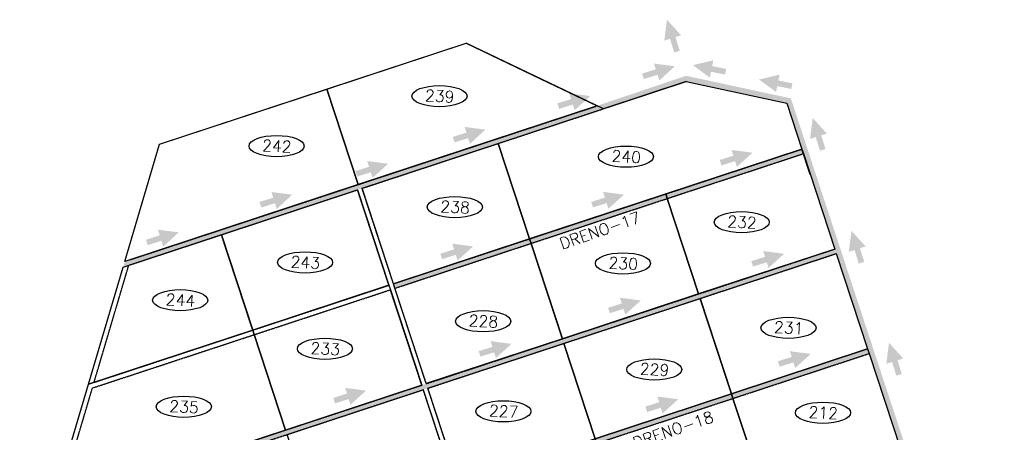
# Model space of a CAD drawing. Header units: millimetres. Extents: x 322588 to 326537, y 8937827 to 8940603.
# Tile 3 of 3: x 324441 to 326501, y 8939520 to 8940383. Entities that reach past the tile are written whole.
import ezdxf
from ezdxf.enums import TextEntityAlignment as Align

# ---------------------------------------------------------------- set-up
doc = ezdxf.new("R2010")
doc.units = ezdxf.units.MM
doc.linetypes.add('DASHED2', pattern=[0.3, 0.2, -0.1])
for name, color, linetype in [('CORR', 7, 'DASHED2'), ('HATCH VERDE', 3, 'Continuous'), ('HATCH VERMELHA', 1, 'Continuous'), ('LOTE', 7, 'DASHED2'), ('NOVA MALHA', 1, 'Continuous'), ('PA-LOTE', 7, 'Continuous'), ('PA-NUM-LOTE-5', 3, 'Continuous')]:
    doc.layers.add(name, color=color, linetype=linetype)
doc.styles.add('140CL', font='simplex.shx')

msp = doc.modelspace()

# ---------------------------------------------------------------- hatches: boundary and pattern name
at = {"layer": 'HATCH VERDE'}
for points in [[(325795.5, 8940382.8), (325789.8, 8940339.1), (325801.8, 8940342.9), (325810.8, 8940314.3), (325822.2, 8940317.9), (325813.2, 8940346.5), (325825.1, 8940350.2)], [(325812, 8940285.4), (325768.3, 8940291.1), (325772, 8940279.1), (325743.4, 8940270.1), (325747, 8940258.7), (325775.6, 8940267.7), (325779.4, 8940255.8)], [(325849.6, 8940287.8), (325885.2, 8940261.8), (325887.7, 8940274), (325917.1, 8940268.1), (325919.4, 8940279.9), (325890, 8940285.8), (325892.5, 8940298)], [(325988.2, 8940257.8), (326023.8, 8940231.7), (326026.2, 8940244), (326055.7, 8940238.1), (326058, 8940249.8), (326028.6, 8940255.8), (326031.1, 8940268)], [(325634.8, 8940223.2), (325591, 8940228.8), (325594.8, 8940216.9), (325566.2, 8940207.9), (325569.8, 8940196.4), (325598.4, 8940205.4), (325602.2, 8940193.5)], [(326100.5, 8940177.4), (326094.9, 8940133.7), (326106.8, 8940137.5), (326115.8, 8940108.9), (326127.3, 8940112.5), (326118.2, 8940141.1), (326130.2, 8940144.8)], [(325415.7, 8940153), (325372, 8940158.6), (325375.8, 8940146.7), (325347.1, 8940137.7), (325350.7, 8940126.3), (325379.4, 8940135.3), (325383.1, 8940123.4)], [(325211.9, 8940081.6), (325168.2, 8940087.3), (325171.9, 8940075.3), (325143.3, 8940066.3), (325146.9, 8940054.9), (325175.5, 8940063.9), (325179.3, 8940052)], [(325011.4, 8940017), (324967.7, 8940022.6), (324971.4, 8940010.7), (324942.8, 8940001.7), (324946.4, 8939990.2), (324975, 8939999.2), (324978.8, 8939987.3)], [(324773.8, 8939938.2), (324730, 8939943.8), (324733.8, 8939931.9), (324705.2, 8939922.9), (324708.8, 8939911.5), (324737.4, 8939920.5), (324741.2, 8939908.6)], [(326181.7, 8939941.3), (326176, 8939897.6), (326188, 8939901.4), (326197, 8939872.8), (326208.4, 8939876.4), (326199.4, 8939905), (326211.3, 8939908.7)], [(326040.6, 8939893.4), (325996.9, 8939899.1), (326000.7, 8939887.1), (325972.1, 8939878.1), (325975.7, 8939866.7), (326004.3, 8939875.7), (326008, 8939863.8)], [(325740.7, 8939795.8), (325697, 8939801.5), (325700.7, 8939789.5), (325672.1, 8939780.5), (325675.7, 8939769.1), (325704.3, 8939778.1), (325708.1, 8939766.2)], [(325470, 8939705.1), (325426.3, 8939710.8), (325430.1, 8939698.8), (325401.5, 8939689.8), (325405.1, 8939678.4), (325433.7, 8939687.4), (325437.4, 8939675.5)], [(326260.2, 8939707.2), (326254.6, 8939663.5), (326266.5, 8939667.2), (326275.5, 8939638.6), (326286.9, 8939642.2), (326277.9, 8939670.8), (326289.9, 8939674.6)], [(325165.6, 8939607.4), (325121.9, 8939613), (325125.7, 8939601.1), (325097, 8939592.1), (325100.6, 8939580.6), (325129.3, 8939589.7), (325133, 8939577.7)]]:
    msp.add_hatch(color=256, dxfattribs=at).paths.add_polyline_path(points)
h = msp.add_hatch(color=256, dxfattribs=at)
h.paths.add_polyline_path([(326054.7, 8940218.4), (325835.4, 8940265.6), (325663.6, 8940207.7), (325649.5, 8940202.9), (324661.1, 8939877.5), (324657.6, 8939865.8), (325662.6, 8940196.7), (325835.4, 8940253.6), (326046, 8940208.3), (326490.6, 8938858.5), (326501.5, 8938862.1)])
h.paths.add_polyline_path([(326287.3, 8939475.9), (326284.1, 8939485.4), (324883.2, 8939024.2), (324886.4, 8939014.7)], flags=17)
h.paths.add_polyline_path([(326149.6, 8939893.8), (326146.5, 8939903.3), (324520.4, 8939367.9), (324516.9, 8939356.3)])
h.paths.add_polyline_path([(326022.1, 8938925.4), (326019, 8938934.9), (325400.8, 8938731.3), (325403.9, 8938721.8)])
at = {"layer": 'HATCH VERMELHA'}
h = msp.add_hatch(color=256, dxfattribs=at)
h.paths.add_polyline_path([(325511.1, 8939915.2), (325511.1, 8939915.2), (325507.9, 8939924.7), (325223, 8939830.9), (325223, 8939830.9), (325226.1, 8939821.4)])
h.paths.add_polyline_path([(325796, 8940009), (325796, 8940009), (325792.9, 8940018.5), (325507.9, 8939924.7), (325511.1, 8939915.2), (325511.1, 8939915.2)])
h.paths.add_polyline_path([(326081, 8940102.8), (326077.8, 8940112.3), (325792.9, 8940018.5), (325796, 8940009), (325796, 8940009)])
h.paths.add_polyline_path([(326425, 8939058), (326421.9, 8939067.5), (326019, 8938934.9), (326022.1, 8938925.4)])
h.paths.add_polyline_path([(325403.9, 8938721.8), (325400.8, 8938731.3), (325247.6, 8938680.9), (325250.7, 8938671.4)])
h.paths.add_polyline_path([(325360.6, 8939412.9), (325363.7, 8939403.4), (326218.6, 8939684.9), (326215.4, 8939694.4)])
h.paths.add_polyline_path([(325354.2, 8939400.3), (325351.1, 8939409.8), (324444.3, 8939111.2), (324440.8, 8939099.6)])
h.paths.add_polyline_path([(325498.2, 8938995), (325501.3, 8938985.5), (326356.2, 8939267), (326353, 8939276.5)])
h.paths.add_polyline_path([(325477.6, 8938977.7), (325474.4, 8938987.2), (324996.4, 8938829.8), (324999.5, 8938820.3)])
for points in [[(325974.5, 8940104.8), (325930.7, 8940110.5), (325934.5, 8940098.6), (325905.9, 8940089.6), (325909.5, 8940078.1), (325938.1, 8940087.1), (325941.8, 8940075.2)], [(325705.5, 8940017.1), (325661.8, 8940022.8), (325665.6, 8940010.9), (325637, 8940001.9), (325640.6, 8939990.4), (325669.2, 8939999.4), (325672.9, 8939987.5)], [(325389.8, 8939908.9), (325346.1, 8939914.6), (325349.9, 8939902.6), (325321.2, 8939893.6), (325324.8, 8939882.2), (325353.5, 8939891.2), (325357.2, 8939879.3)], [(326096.3, 8939684.1), (326052.6, 8939689.7), (326056.4, 8939677.8), (326027.7, 8939668.8), (326031.4, 8939657.3), (326060, 8939666.3), (326063.7, 8939654.4)], [(325819, 8939589.3), (325775.3, 8939594.9), (325779, 8939583), (325750.4, 8939574), (325754, 8939562.5), (325782.6, 8939571.5), (325786.4, 8939559.6)]]:
    msp.add_hatch(color=256, dxfattribs=at).paths.add_polyline_path(points)

# ---------------------------------------------------------------- linework, layer by layer
at = {"layer": 'CORR'}
for p, q in [((325149.4, 8940038.3), (325647.4, 8940202.2)), ((325157.3, 8940030.3), (325660.8, 8940196.1)), ((325223, 8939830.9), (326077.8, 8940112.3)), ((325226.1, 8939821.4), (326081, 8940102.8)), ((324669.2, 8939869.6), (325147.8, 8940027.2)), ((324672.6, 8939881.3), (325149.4, 8940038.3)), ((325213.5, 8939827.7), (325147.8, 8940027.2)), ((325223, 8939830.9), (325157.3, 8940030.3)), ((325291.8, 8939621.9), (326146.7, 8939903.4)), ((325294.9, 8939612.4), (326149.8, 8939893.9)), ((324596.5, 8939624.6), (324669.2, 8939869.6)), ((324593.1, 8939612.9), (325216.6, 8939818.2)), ((324596.5, 8939624.6), (325213.5, 8939827.7)), ((325282.3, 8939618.8), (325216.6, 8939818.2)), ((325291.8, 8939621.9), (325226.1, 8939821.4)), ((325363.7, 8939403.4), (326218.6, 8939684.9)), ((324516.9, 8939356.3), (325285.4, 8939609.3)), ((324520.4, 8939367.9), (325282.3, 8939618.8)), ((324520.4, 8939367.9), (324593.1, 8939612.9)), ((325351.1, 8939409.8), (325285.4, 8939609.3)), ((325360.6, 8939412.9), (325294.9, 8939612.4))]:
    msp.add_line(p, q, dxfattribs=at)
at = {"layer": 'LOTE'}
for p, q in [((325149.4, 8940038.3), (325083.8, 8940237.7)), ((325507.9, 8939924.7), (325442.3, 8940124.2)), ((325861.7, 8939809.5), (325796, 8940009)), ((324928.5, 8939733.9), (324862.9, 8939933.4)), ((325576.7, 8939715.7), (325511.1, 8939915.2)), ((325930.5, 8939600.6), (325864.8, 8939800)), ((324997.3, 8939525), (324931.7, 8939724.4)), ((325645.5, 8939506.8), (325579.9, 8939706.2)), ((325999.3, 8939391.6), (325933.6, 8939591.1))]:
    msp.add_line(p, q, dxfattribs=at)
at = {"layer": 'PA-LOTE'}
for p, q in [((324733.7, 8940122.5), (325375, 8940333.6)), ((325835.4, 8940253.6), (325662.6, 8940196.7)), ((326095.3, 8940059.2), (326077.8, 8940112.3)), ((326095.3, 8940059.2), (326077.8, 8940112.3))]:
    msp.add_line(p, q, dxfattribs=at)
for points in [[(325149.4, 8940038.3), (325083.8, 8940237.7), (325375, 8940333.6), (325532.4, 8940258.7), (325532.4, 8940258.7), (325532.4, 8940258.7), (325532.4, 8940258.7), (325649.5, 8940202.9), (325149.4, 8940038.3)], [(325835.4, 8940253.6), (326046, 8940208.3), (326077.8, 8940112.3), (325507.9, 8939924.7), (325442.3, 8940124.2), (325835.4, 8940253.6)], [(324661.1, 8939877.5), (324733.7, 8940122.5), (325083.8, 8940237.7), (325149.4, 8940038.3), (324661.1, 8939877.5)], [(324661.1, 8939877.5), (324733.7, 8940122.5)], [(325442.3, 8940124.2), (325507.9, 8939924.7), (325223, 8939830.9), (325157.3, 8940030.3), (325442.3, 8940124.2)], [(325861.7, 8939809.6), (325796, 8940009), (325792.9, 8940018.5), (326077.8, 8940112.3), (326081, 8940102.8), (326146.6, 8939903.4), (325861.7, 8939809.6)], [(326077.8, 8940112.3), (326077.8, 8940112.3), (326081, 8940102.8), (326146.6, 8939903.4)], [(325147.8, 8940027.2), (325213.5, 8939827.8), (324928.5, 8939733.9), (324862.9, 8939933.4), (325147.8, 8940027.2)], [(325576.7, 8939715.7), (325511.1, 8939915.2), (325507.9, 8939924.7), (325792.9, 8940018.5), (325796, 8940009), (325861.7, 8939809.6), (325576.7, 8939715.7)], [(324862.9, 8939933.4), (324928.5, 8939733.9), (324584.9, 8939620.8), (324657.6, 8939865.8), (324862.9, 8939933.4)], [(325291.8, 8939621.9), (325226.1, 8939821.4), (325223, 8939830.9), (325507.9, 8939924.7), (325511.1, 8939915.2), (325576.7, 8939715.7), (325291.8, 8939621.9)], [(326149.8, 8939893.9), (326215.4, 8939694.4), (325930.5, 8939600.6), (325864.8, 8939800.1), (326149.8, 8939893.9)], [(326149.8, 8939893.9), (326215.4, 8939694.4)], [(324584.9, 8939620.8), (324584.9, 8939620.8), (324657.6, 8939865.8)], [(324997.3, 8939525), (324931.7, 8939724.4), (324928.5, 8939733.9), (325213.5, 8939827.8), (325216.6, 8939818.3), (325282.3, 8939618.8), (324997.3, 8939525)], [(325864.8, 8939800.1), (325930.5, 8939600.6), (325645.5, 8939506.8), (325579.9, 8939706.2), (325864.8, 8939800.1)], [(324508.8, 8939364.1), (324581.5, 8939609.1), (324584.9, 8939620.8), (324928.5, 8939733.9), (324931.7, 8939724.4), (324997.3, 8939525), (324508.8, 8939364.1)], [(325579.9, 8939706.2), (325645.5, 8939506.8), (325360.6, 8939412.9), (325294.9, 8939612.4), (325579.9, 8939706.2)], [(325999.3, 8939391.6), (325933.6, 8939591.1), (325930.5, 8939600.6), (326215.4, 8939694.4), (326218.6, 8939684.9), (326284.2, 8939485.4), (325999.3, 8939391.6)], [(326215.4, 8939694.4), (326215.4, 8939694.4), (326218.6, 8939684.9), (326284.2, 8939485.4)], [(324508.8, 8939364.1), (324581.5, 8939609.1), (324584.9, 8939620.8)], [(325285.4, 8939609.3), (325351.1, 8939409.8), (325241.9, 8939373.9), (325066.1, 8939316), (325000.5, 8939515.5), (325285.4, 8939609.3)], [(325714.3, 8939297.8), (325648.7, 8939497.3), (325645.5, 8939506.8), (325930.5, 8939600.6), (325933.6, 8939591.1), (325999.3, 8939391.6), (325714.3, 8939297.8)]]:
    msp.add_lwpolyline(points, dxfattribs=at)
at = {"layer": 'PA-LOTE', "ltscale": 0.03}
msp.add_lwpolyline([(325662.6, 8940196.7), (325375, 8940333.6)], dxfattribs=at)
at = {"layer": 'PA-NUM-LOTE-5'}
for centre in [(325319.3, 8940223), (324978.5, 8940118.6), (325709.7, 8940096.5), (325351.5, 8939991), (325951.9, 8939959.5), (325038.1, 8939875.4), (325703.4, 8939873.3), (324776.8, 8939796.4), (325410.8, 8939752.4), (326049.8, 8939738.6), (325079.7, 8939694.8), (325768.9, 8939651.5), (324784.2, 8939573.6), (325453.2, 8939564.1), (326122, 8939561.1)]:
    msp.add_ellipse(centre, major_axis=(57.7, 0), ratio=0.384685, dxfattribs=at)

# ---------------------------------------------------------------- texts
at = {"layer": 'HATCH VERMELHA', "style": '140CL'}
for s, p in [('DRENO-17', (325659.1, 8939930.8)), ('DRENO-18', (325812.3, 8939514.1))]:
    msp.add_text(s, height=24, rotation=18.9618, dxfattribs=at).set_placement(p, align=Align.CENTER)
at = {"layer": 'NOVA MALHA', "color": 7, "style": '140CL'}
for s, p in [('239', (325319.3, 8940211.1)), ('242', (324978.5, 8940106.7)), ('240', (325709.7, 8940084.6)), ('238', (325351.5, 8939979.1)), ('232', (325951.9, 8939947.6)), ('243', (325038.1, 8939863.5)), ('230', (325703.4, 8939861.4)), ('244', (324776.8, 8939784.5)), ('228', (325410.8, 8939740.5)), ('231', (326049.8, 8939726.7)), ('233', (325079.7, 8939682.9)), ('229', (325768.9, 8939639.6)), ('235', (324784.2, 8939561.6)), ('227', (325453.2, 8939552.2)), ('212', (326122, 8939549.2))]:
    msp.add_text(s, height=24, rotation=356.8189, dxfattribs=at).set_placement(p, align=Align.CENTER)

doc.saveas('drawing.dxf')
